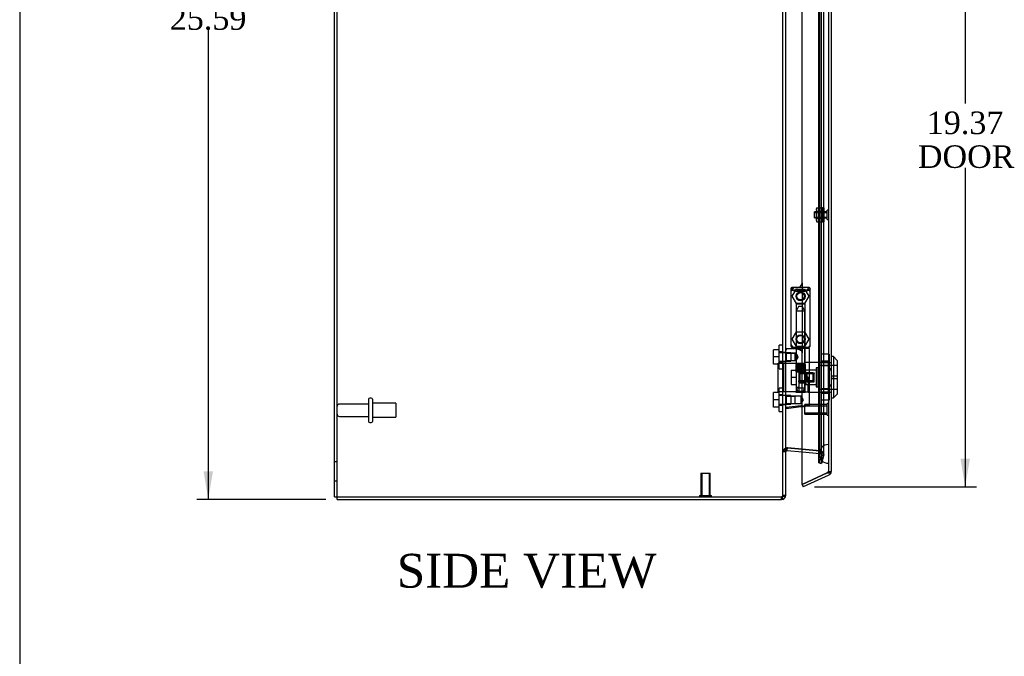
# Model space of a CAD drawing. Header units: inches. Extents: x 1 to 150, y -1 to 99.
# Tile 8 of 17: x 1 to 27, y 33 to 50. Entities that reach past the tile are written whole.
import ezdxf
from ezdxf.enums import TextEntityAlignment as Align
from ezdxf.lldxf.tags import DXFTag

# ---------------------------------------------------------------- set-up
doc = ezdxf.new("R2010")
doc.units = ezdxf.units.IN
doc.header["$MEASUREMENT"] = 0
for name, color, linetype in [('COM70220', 7, 'Continuous'), ('COM70707-2', 7, 'Continuous'), ('COM70710-2', 7, 'Continuous'), ('COM70712-4', 7, 'Continuous'), ('Default', 7, 'Continuous'), ('HNG86659-1', 7, 'Continuous'), ('HNG86659-2', 7, 'Continuous'), ('LOK10031', 7, 'Continuous'), ('LOK10031_CAM', 7, 'Continuous'), ('LOK10031_INSERT', 7, 'Continuous'), ('LOK10031_NUT', 7, 'Continuous'), ('LOK10031_SC', 7, 'Continuous'), ('NTS18118', 7, 'Continuous'), ('SCS86661', 7, 'Continuous'), ('STD26063', 7, 'Continuous'), ('STD26089', 7, 'Continuous'), ('STD26258', 7, 'Continuous'), ('WAM30017', 7, 'Continuous')]:
    doc.layers.add(name, color=color, linetype=linetype)
doc.styles.add('SEACAD_Times_New_Roman', font='times.ttf')
tags = doc.linetypes.add('HIDDEN2', pattern=[0.1875, 0.125, -0.0625]).pattern_tags.tags
tags[6:7] = [DXFTag(74, 4), DXFTag(75, 0), DXFTag(340, '0'), DXFTag(46, 0.0), DXFTag(50, 0.0), DXFTag(44, 0.0), DXFTag(45, 0.0)]
tags[4:5] = [DXFTag(74, 4), DXFTag(75, 0), DXFTag(340, '0'), DXFTag(46, 0.0), DXFTag(50, 0.0), DXFTag(44, 0.0), DXFTag(45, 0.0)]
doc.dimstyles.new('HAMMOND_(STH_-_120x80)', dxfattribs={"dimtxt": 0.6, "dimasz": 0.75, "dimexe": 0.3, "dimexo": 0.3, "dimgap": 0.15, "dimtad": 0, "dimtih": 1, "dimtoh": 1, "dimzin": 0, "dimdsep": 46, "dimtxsty": 'SEACAD_Times_New_Roman', "dimblk1": '_SE_FILLED', "dimblk2": '_SE_FILLED', "dimsah": 1, "dimcen": 0.3, "dimadec": 0, "dimazin": 0, "dimtfac": 0.8, "dimtofl": 0, "dimtmove": 0, "dimatfit": 3, "dimfxl": 1, "dimtolj": 1, "dimtzin": 0, "dimarcsym": 0})

# ---------------------------------------------------------------- blocks, each defined once
blk = doc.blocks.new('SE1')
at = {"layer": 'COM70220', "color": 7, "linetype": 'HIDDEN2'}
for p, q in [((21.898, 56.235), (21.898, 39.116)), ((22.144, 56.235), (22.144, 39.116)), ((22.146, 56.235), (22.146, 39.116)), ((22.147, 56.235), (22.147, 39.116)), ((21.898, 39.116), (21.898, 38.866)), ((22.144, 39.116), (22.144, 38.866)), ((22.146, 39.115), (22.144, 38.866)), ((22.146, 39.116), (22.146, 38.617)), ((22.147, 39.115), (22.146, 39.115)), ((22.147, 39.116), (22.147, 38.617)), ((22.144, 38.866), (22.146, 38.617)), ((22.146, 38.617), (22.147, 38.617))]:
    blk.add_line(p, q, dxfattribs=at)
blk.add_arc((22.148, 38.866), 0.25, 90, 270, dxfattribs=at)
at = {"layer": 'COM70707-2', "color": 7, "linetype": 'Continuous'}
for p, q in [((9.01, 37.725), (9.01, 63.158)), ((21.01, 37.761), (21.01, 57.543)), ((21.049, 39.027), (21.043, 39.026)), ((21.046, 39.027), (21.046, 39.027)), ((21.049, 39.027), (21.447, 38.993)), ((21.016, 38.978), (21.01, 38.92)), ((21.017, 38.985), (21.016, 38.978)), ((9.01, 37.725), (9.118, 37.725)), ((9.118, 37.725), (20.902, 37.725)), ((20.932, 37.728), (20.902, 37.725))]:
    blk.add_line(p, q, dxfattribs=at)
at = {"layer": 'COM70707-2', "color": 7, "linetype": 'HIDDEN2'}
for p, q in [((9.082, 37.725), (9.082, 63.158)), ((21.895, 38.63), (21.895, 56.716)), ((21.965, 38.63), (21.965, 56.716)), ((21.951, 38.844), (21.951, 56.502)), ((22.023, 38.844), (22.023, 56.502)), ((20.938, 41.579), (20.938, 52.146)), ((21.01, 41.566), (20.938, 41.566)), ((20.938, 41.326), (21.01, 41.326)), ((20.938, 40.437), (20.938, 41.314)), ((21.01, 40.424), (20.938, 40.424)), ((20.938, 40.184), (21.01, 40.184)), ((20.938, 37.761), (20.938, 40.172)), ((21.043, 39.026), (21.037, 39.026)), ((21.046, 39.027), (21.046, 39.027)), ((21.049, 39.027), (21.055, 39.027)), ((21.925, 38.951), (21.055, 39.027)), ((21.01, 38.92), (20.938, 38.92)), ((21.016, 38.978), (20.955, 38.978)), ((21.017, 38.985), (20.96, 38.985)), ((21.016, 38.978), (21.017, 38.985)), ((21.447, 38.993), (21.918, 38.951)), ((21.95, 38.834), (21.895, 38.63)), ((21.918, 38.951), (21.925, 38.951)), ((21.918, 38.951), (21.924, 38.948)), ((21.924, 38.948), (21.941, 38.948)), ((21.924, 38.948), (21.945, 38.904)), ((21.945, 38.904), (22.004, 38.904)), ((21.945, 38.904), (21.951, 38.844)), ((21.95, 38.834), (22.019, 38.834)), ((21.951, 38.844), (22.023, 38.844)), ((21.965, 38.63), (22.019, 38.834)), ((22.023, 38.844), (22.019, 38.834)), ((9.082, 38.653), (9.01, 38.653)), ((21.895, 38.63), (21.965, 38.63)), ((9.01, 38.153), (9.082, 38.153)), ((20.912, 37.728), (20.932, 37.728)), ((21.01, 37.761), (20.938, 37.761))]:
    blk.add_line(p, q, dxfattribs=at)
at = {"layer": 'COM70707-2', "color": 7, "linetype": 'Continuous'}
blk.add_arc((21.222, 38.884), 0.228, 141.7224, 153.9781, dxfattribs=at)
at = {"layer": 'COM70707-2', "color": 7, "linetype": 'HIDDEN2'}
blk.add_arc((21.222, 38.884), 0.228, 141.7223, 153.9781, dxfattribs=at)
blk.add_open_spline([(20.938, 37.761), (20.938, 37.755), (20.935, 37.75), (20.926, 37.739), (20.919, 37.733), (20.912, 37.728)], degree=3, knots=[0, 0, 0, 0, 0.5, 0.5, 1, 1, 1, 1], dxfattribs=at)
at = {"layer": 'COM70707-2', "color": 7, "linetype": 'Continuous'}
blk.add_open_spline([(21.01, 37.761), (21.01, 37.758), (21.008, 37.755), (21.001, 37.75), (20.995, 37.747), (20.981, 37.742), (20.973, 37.739), (20.954, 37.733), (20.943, 37.73), (20.932, 37.728)], degree=3, knots=[0, 0, 0, 0, 0.25, 0.25, 0.5, 0.5, 0.75, 0.75, 1, 1, 1, 1], dxfattribs=at)
at = {"layer": 'COM70710-2', "color": 7, "linetype": 'HIDDEN2'}
for p, q in [((21.038, 39.019), (21.037, 39.027)), ((21.043, 38.956), (21.037, 39.027)), ((21.037, 39.027), (21.055, 39.027)), ((21.055, 39.027), (21.055, 39.027)), ((21.055, 39.027), (21.925, 38.951)), ((21.01, 38.92), (20.938, 38.92)), ((20.955, 38.978), (20.96, 38.985)), ((21.01, 38.943), (20.955, 38.978)), ((21.016, 38.939), (20.955, 38.978)), ((21.01, 38.947), (20.96, 38.985)), ((21.017, 38.941), (20.96, 38.985)), ((21.447, 38.921), (21.918, 38.88)), ((21.95, 38.834), (21.895, 38.63)), ((21.918, 38.88), (21.925, 38.951)), ((21.918, 38.88), (21.924, 38.879)), ((21.924, 38.879), (21.941, 38.949)), ((21.924, 38.879), (21.945, 38.864)), ((21.925, 38.951), (21.941, 38.949)), ((21.945, 38.864), (22.004, 38.904)), ((21.945, 38.864), (22.004, 38.904)), ((21.945, 38.864), (21.946, 38.862)), ((21.946, 38.862), (22.008, 38.898)), ((21.946, 38.862), (21.951, 38.844)), ((21.951, 38.844), (21.95, 38.834)), ((21.95, 38.834), (22.019, 38.816)), ((21.951, 38.844), (22.023, 38.844)), ((22.019, 38.816), (21.965, 38.611)), ((22.004, 38.904), (22.008, 38.898)), ((22.008, 38.898), (22.023, 38.844)), ((22.023, 38.844), (22.019, 38.816)), ((21.895, 38.63), (21.965, 38.611)), ((21.01, 37.761), (20.938, 37.761))]:
    blk.add_line(p, q, dxfattribs=at)
at = {"layer": 'COM70710-2', "color": 7, "linetype": 'Continuous'}
for p, q in [((21.043, 38.956), (21.038, 39.019)), ((21.049, 38.956), (21.055, 39.027)), ((21.017, 38.941), (21.01, 38.947)), ((21.016, 38.939), (21.01, 38.943)), ((21.01, 38.92), (21.016, 38.939)), ((21.016, 38.939), (21.017, 38.941)), ((21.043, 38.956), (21.049, 38.956)), ((21.049, 38.956), (21.447, 38.921)), ((9.082, 37.653), (9.082, 37.725)), ((20.902, 37.653), (20.902, 37.725)), ((20.912, 37.727), (20.932, 37.657)), ((9.082, 37.653), (20.902, 37.653)), ((20.932, 37.657), (20.902, 37.653))]:
    blk.add_line(p, q, dxfattribs=at)
at = {"layer": 'COM70710-2', "color": 7, "linetype": 'HIDDEN2'}
for centre, radius, start, end in [((21.046, 38.92), 0.108, 94.6176, 143.1652), ((21.047, 38.92), 0.109, 147.3155, 179.9076), ((21.915, 38.844), 0.108, 34.21, 76.2157), ((20.902, 37.761), 0.036, 286.3111, 359.9999)]:
    blk.add_arc(centre, radius, start, end, dxfattribs=at)
at = {"layer": 'COM70710-2', "color": 7, "linetype": 'Continuous'}
for centre, radius, start, end in [((21.046, 38.92), 0.036, 94.6178, 143.165), ((20.902, 37.761), 0.108, 286.311, 360)]:
    blk.add_arc(centre, radius, start, end, dxfattribs=at)
at = {"layer": 'COM70712-4', "color": 7, "linetype": 'HIDDEN2'}
for p, q in [((22.148, 56.948), (22.148, 38.403)), ((21.273, 43.295), (21.322, 43.295)), ((21.447, 43.42), (21.447, 41.557)), ((21.447, 40.123), (21.447, 41.557)), ((22.148, 41.3), (22.15, 41.3)), ((22.148, 41.103), (22.22, 41.103)), ((22.148, 40.706), (22.22, 40.706)), ((22.148, 40.509), (22.15, 40.509)), ((22.127, 38.37), (22.112, 38.363)), ((22.214, 38.37), (22.114, 38.37)), ((22.148, 38.403), (22.22, 38.403))]:
    blk.add_line(p, q, dxfattribs=at)
at = {"layer": 'COM70712-4', "color": 7, "linetype": 'Continuous'}
for p, q in [((22.22, 56.948), (22.22, 38.403)), ((21.447, 43.42), (21.447, 52.097)), ((21.148, 43.17), (21.148, 41.807)), ((21.447, 38.053), (21.447, 40.123)), ((22.112, 38.363), (21.447, 38.053)), ((21.447, 38.053), (22.112, 38.363)), ((22.158, 38.305), (21.478, 37.988)), ((22.112, 38.363), (22.214, 38.363)), ((22.215, 38.37), (22.214, 38.37)), ((22.214, 38.363), (22.214, 38.37)), ((21.447, 38.053), (21.478, 37.988))]:
    blk.add_line(p, q, dxfattribs=at)
at = {"layer": 'COM70712-4', "color": 7, "linetype": 'HIDDEN2'}
for centre in [(21.404, 43.06), (21.404, 41.918)]:
    blk.add_circle(centre, 0.12, dxfattribs=at)
for centre, radius, start, end in [((21.273, 43.17), 0.125, 90, 175.4638), ((21.322, 43.42), 0.125, 270, 272.1889), ((21.273, 41.807), 0.125, 184.5362, 270), ((21.322, 41.557), 0.125, 0, 90), ((22.112, 38.403), 0.036, 295, 0)]:
    blk.add_arc(centre, radius, start, end, dxfattribs=at)
at = {"layer": 'COM70712-4', "color": 7, "linetype": 'Continuous'}
for centre, radius, start, end in [((21.322, 43.42), 0.125, 272.1889, 0), ((21.273, 43.17), 0.125, 175.4638, 180), ((21.273, 41.807), 0.125, 180, 184.5362), ((22.112, 38.403), 0.108, 295, 342.4161), ((22.112, 38.403), 0.108, 342.4161, 0)]:
    blk.add_arc(centre, radius, start, end, dxfattribs=at)
at = {"layer": 'COM70712-4', "color": 7, "linetype": 'HIDDEN2'}
for centre, major_axis, ratio, start_param, end_param in [((22.112, 44.778), (0, -6.415), 0.005612, 0, 0.046772), ((22.112, 38.403), (-0.036, 0), 0.9073, 1.617568, 3.141593)]:
    blk.add_ellipse(centre, major_axis=major_axis, ratio=ratio, start_param=start_param, end_param=end_param, dxfattribs=at)
at = {"layer": 'COM70712-4', "color": 7, "linetype": 'Continuous'}
blk.add_ellipse((22.112, 38.403), major_axis=(-0.108, 0), ratio=0.9073, start_param=2.802142, end_param=3.141593, dxfattribs=at)
at = {"layer": 'HNG86659-1', "color": 7, "linetype": 'Continuous'}
for p, q in [((21.148, 43.256), (21.168, 43.206)), ((21.148, 43.256), (21.148, 41.741)), ((21.62, 43.295), (21.185, 43.295)), ((21.21, 43.239), (21.188, 43.295)), ((21.21, 43.237), (21.188, 43.295)), ((21.21, 43.237), (21.21, 43.239)), ((21.597, 43.237), (21.62, 43.295)), ((21.597, 43.237), (21.598, 43.239)), ((21.598, 43.239), (21.62, 43.295)), ((21.659, 43.256), (21.64, 43.206)), ((21.659, 41.741), (21.659, 43.256)), ((21.283, 41.662), (21.022, 41.662)), ((21.167, 41.737), (21.167, 41.702)), ((21.62, 41.682), (21.187, 41.682)), ((21.187, 41.682), (21.62, 41.682)), ((21.64, 41.702), (21.64, 41.737)), ((21.64, 40.181), (21.64, 41.662)), ((21.48, 40.127), (21.021, 40.069)), ((21.464, 40.125), (21.023, 40.07)), ((21.464, 40.125), (21.605, 40.142)), ((21.48, 40.127), (21.464, 40.125))]:
    blk.add_line(p, q, dxfattribs=at)
at = {"layer": 'HNG86659-1', "color": 7, "linetype": 'HIDDEN2'}
for p, q in [((21.284, 42.851), (21.284, 41.694)), ((21.295, 42.863), (21.512, 42.863)), ((21.524, 41.694), (21.524, 42.851)), ((21.188, 41.702), (21.201, 41.702)), ((21.201, 41.702), (21.607, 41.702)), ((21.284, 41.694), (21.272, 41.682)), ((21.272, 41.682), (21.284, 41.67)), ((21.284, 41.694), (21.524, 41.694)), ((21.524, 41.67), (21.284, 41.67)), ((21.284, 41.67), (21.284, 41.542)), ((21.536, 41.682), (21.524, 41.694)), ((21.524, 41.67), (21.536, 41.682)), ((21.524, 40.513), (21.524, 41.67)), ((21.607, 41.702), (21.62, 41.702)), ((21.031, 41.543), (21.01, 41.564)), ((21.031, 41.349), (21.031, 41.543)), ((21.264, 41.543), (21.031, 41.543)), ((21.031, 41.543), (21.264, 41.543)), ((21.284, 41.543), (21.264, 41.543)), ((21.264, 41.349), (21.264, 41.543)), ((21.01, 41.328), (21.031, 41.349)), ((21.031, 41.349), (21.264, 41.349)), ((21.031, 41.349), (21.264, 41.349)), ((21.264, 41.349), (21.284, 41.349)), ((21.284, 41.35), (21.284, 40.513)), ((21.031, 40.401), (21.01, 40.422)), ((21.031, 40.207), (21.031, 40.401)), ((21.264, 40.401), (21.031, 40.401)), ((21.031, 40.401), (21.264, 40.401)), ((21.423, 40.401), (21.264, 40.401)), ((21.264, 40.207), (21.264, 40.401)), ((21.512, 40.501), (21.295, 40.501)), ((21.423, 40.207), (21.423, 40.401)), ((21.479, 40.304), (21.423, 40.401)), ((21.01, 40.186), (21.031, 40.207)), ((21.031, 40.207), (21.264, 40.207)), ((21.031, 40.207), (21.264, 40.207)), ((21.264, 40.207), (21.423, 40.207)), ((21.423, 40.207), (21.479, 40.304))]:
    blk.add_line(p, q, dxfattribs=at)
for centre, radius in [((21.404, 43.06), 0.118), ((21.404, 43.06), 0.0968), ((21.404, 43.06), 0.0968), ((21.404, 41.918), 0.118), ((21.404, 41.918), 0.0968), ((21.404, 41.918), 0.0968)]:
    blk.add_circle(centre, radius, dxfattribs=at)
at = {"layer": 'HNG86659-1', "color": 7, "linetype": 'Continuous'}
for centre, radius, start, end in [((21.192, 43.256), 0.0432, 170.3107, 181.0665), ((21.187, 43.256), 0.0392, 106.467, 168.78), ((21.193, 43.201), 0.0255, 130.6693, 167.2932), ((21.187, 43.245), 0.0491, 88.6161, 102.0318), ((21.424, 44.022), 0.839, 252.8076, 268.6088), ((21.382, 44.029), 0.846, 271.4593, 287.1243), ((21.621, 43.245), 0.0491, 77.9682, 91.3839), ((21.62, 43.256), 0.0392, 11.22, 73.533), ((21.615, 43.201), 0.0255, 12.7068, 49.3307), ((21.616, 43.256), 0.0432, 358.9335, 9.6893), ((21.022, 41.651), 0.0118, 91.6274, 180), ((22.221, 42.283), 1.368, 208.4945, 208.8184), ((21.022, 41.651), 0.0118, 90.0008, 91.6266), ((21.187, 41.74), 0.039, 178.4395, 188.4336), ((21.188, 41.741), 0.0395, 190.0421, 238.9435), ((21.201, 41.736), 0.0339, 170.6189, 178.4811), ((21.187, 41.702), 0.0197, 180, 270), ((21.187, 41.662), 0.0197, 90, 180), ((21.62, 41.702), 0.0197, 270, 360), ((21.62, 41.662), 0.0197, 0, 90), ((21.606, 41.736), 0.0339, 1.4039, 9.3839), ((21.62, 41.741), 0.0395, 301.1698, 349.9579), ((21.62, 41.74), 0.039, 351.5664, 1.5605), ((21.022, 40.081), 0.0118, 180, 245.0772), ((21.673, 40.059), 0.656, 176.4098, 179.0269), ((21.022, 40.081), 0.0118, 245.0769, 265.6132), ((21.055, 40.086), 0.0401, 145.0143, 158.1633), ((21.022, 40.081), 0.0118, 265.5954, 277.125), ((21.601, 40.181), 0.0394, 277.125, 0.0158)]:
    blk.add_arc(centre, radius, start, end, dxfattribs=at)
at = {"layer": 'HNG86659-1', "color": 7, "linetype": 'HIDDEN2'}
for centre, radius, start, end in [((21.087, 42.56), 0.706, 84.0828, 84.9944), ((21.601, 43.355), 0.429, 188.1861, 189.6334), ((21.206, 43.355), 0.429, 350.3666, 351.8139), ((21.72, 42.56), 0.706, 95.0055, 95.9173), ((21.295, 42.851), 0.0118, 90, 180), ((21.512, 42.851), 0.0118, 0, 90), ((21.087, 42.443), 0.711, 274.9929, 275.9146), ((21.188, 41.741), 0.0395, 238.9435, 269.2685), ((21.201, 41.736), 0.0339, 197.7564, 269.1433), ((21.188, 41.743), 0.0417, 269.1335, 269.9996), ((21.606, 41.736), 0.0339, 270.8539, 342.3788), ((21.62, 41.741), 0.0395, 270.7316, 301.1698), ((21.62, 41.743), 0.0417, 270.0004, 270.8665), ((21.72, 42.443), 0.711, 264.0853, 265.0072), ((21.295, 40.513), 0.0118, 180, 270), ((21.512, 40.513), 0.0118, 270, 0)]:
    blk.add_arc(centre, radius, start, end, dxfattribs=at)
at = {"layer": 'HNG86659-1', "color": 7, "linetype": 'Continuous'}
for centre, major_axis, ratio, start_param, end_param in [((21.188, 43.283), (0, -0.0118), 0.049276, 3.017238, 3.218468), ((21.404, 43.247), (0.203, 0), 0.124034, 3.621202, 5.880052), ((21.62, 43.283), (0, -0.0118), 0.049276, 3.064718, 3.265947)]:
    blk.add_ellipse(centre, major_axis=major_axis, ratio=ratio, start_param=start_param, end_param=end_param, dxfattribs=at)
for points, knots in [([(21.176, 43.22), (21.178, 43.223), (21.181, 43.226), (21.186, 43.231), (21.19, 43.234), (21.195, 43.236), (21.197, 43.237), (21.201, 43.238), (21.203, 43.238), (21.206, 43.238), (21.207, 43.238), (21.209, 43.238), (21.21, 43.237), (21.21, 43.237)], [0, 0, 0, 0, 0.25, 0.25, 0.5, 0.5, 0.625, 0.625, 0.75, 0.75, 0.875, 0.875, 1, 1, 1, 1]), ([(21.631, 43.22), (21.629, 43.223), (21.627, 43.226), (21.621, 43.231), (21.618, 43.234), (21.612, 43.236), (21.61, 43.237), (21.607, 43.238), (21.605, 43.238), (21.602, 43.238), (21.6, 43.238), (21.598, 43.238), (21.598, 43.237), (21.597, 43.237)], [0, 0, 0, 0, 0.25, 0.25, 0.5, 0.5, 0.625, 0.625, 0.75, 0.75, 0.875, 0.875, 1, 1, 1, 1]), ([(21.01, 41.629), (21.01, 41.629), (21.011, 41.629), (21.014, 41.63), (21.016, 41.63), (21.019, 41.63)], [0, 0, 0, 0, 0.5, 0.5, 1, 1, 1, 1]), ([(21.021, 41.662), (21.021, 41.662), (21.021, 41.662), (21.021, 41.662), (21.021, 41.662), (21.021, 41.662), (21.02, 41.662), (21.02, 41.661), (21.02, 41.661), (21.019, 41.658), (21.019, 41.656), (21.019, 41.647), (21.019, 41.639), (21.019, 41.63)], [0, 0, 0, 0, 0.03125, 0.03125, 0.0625, 0.0625, 0.125, 0.125, 0.25, 0.25, 0.5, 0.5, 1, 1, 1, 1]), ([(21.283, 41.662), (21.293, 41.662), (21.304, 41.661), (21.326, 41.656), (21.337, 41.652), (21.359, 41.645), (21.371, 41.641), (21.387, 41.634), (21.393, 41.632), (21.404, 41.628), (21.41, 41.625), (21.415, 41.623)], [0, 0, 0, 0, 0.25, 0.25, 0.5, 0.5, 0.75, 0.75, 0.875, 0.875, 1, 1, 1, 1]), ([(21.01, 40.102), (21.01, 40.101), (21.011, 40.101), (21.014, 40.101), (21.016, 40.101), (21.018, 40.1)], [0, 0, 0, 0, 0.5, 0.5, 1, 1, 1, 1]), ([(21.022, 40.109), (21.048, 40.112), (21.074, 40.115), (21.1, 40.118), (21.205, 40.131), (21.31, 40.145), (21.415, 40.158)], [0, 0, 0, 0, 0.198595, 0.198595, 0.198595, 1, 1, 1, 1]), ([(21.415, 40.158), (21.416, 40.158), (21.416, 40.158), (21.418, 40.158), (21.418, 40.157), (21.42, 40.157), (21.421, 40.157), (21.424, 40.156), (21.426, 40.155), (21.433, 40.153), (21.437, 40.152), (21.45, 40.148), (21.458, 40.146), (21.467, 40.144)], [0, 0, 0, 0, 0.03125, 0.03125, 0.0625, 0.0625, 0.125, 0.125, 0.25, 0.25, 0.5, 0.5, 1, 1, 1, 1]), ([(21.467, 40.144), (21.479, 40.146), (21.491, 40.148), (21.514, 40.151), (21.525, 40.153), (21.557, 40.159), (21.576, 40.162), (21.599, 40.167), (21.606, 40.169), (21.618, 40.172), (21.623, 40.173), (21.632, 40.176), (21.635, 40.177), (21.638, 40.179), (21.639, 40.179), (21.64, 40.18), (21.64, 40.181), (21.64, 40.181)], [0, 0, 0, 0, 0.125, 0.125, 0.25, 0.25, 0.5, 0.5, 0.625, 0.625, 0.75, 0.75, 0.875, 0.875, 0.9375, 0.9375, 1, 1, 1, 1]), ([(21.467, 40.144), (21.467, 40.141), (21.467, 40.138), (21.467, 40.133), (21.467, 40.13), (21.468, 40.128), (21.468, 40.127), (21.469, 40.126), (21.469, 40.126), (21.472, 40.126), (21.473, 40.126), (21.477, 40.127), (21.479, 40.127), (21.48, 40.127)], [0, 0, 0, 0, 0.25, 0.25, 0.5, 0.5, 0.625, 0.625, 0.75, 0.75, 0.875, 0.875, 1, 1, 1, 1])]:
    blk.add_open_spline(points, degree=3, knots=knots, dxfattribs=at)
at = {"layer": 'HNG86659-1', "color": 7, "linetype": 'HIDDEN2'}
for points, knots in [([(21.333, 41.446), (21.333, 41.459), (21.328, 41.472), (21.318, 41.495), (21.311, 41.505), (21.294, 41.531), (21.284, 41.543), (21.284, 41.543), (21.284, 41.543), (21.284, 41.543)], [0, 0, 0, 0, 0.0625, 0.0625, 0.125, 0.125, 0.25, 0.25, 0.2503152, 0.2503152, 0.2503152, 0.2503152]), ([(21.284, 41.349), (21.284, 41.349), (21.294, 41.361), (21.311, 41.386), (21.318, 41.396), (21.328, 41.419), (21.333, 41.432), (21.333, 41.446)], [0.7505722, 0.7505722, 0.7505722, 0.7505722, 0.875, 0.875, 0.9375, 0.9375, 1, 1, 1, 1]), ([(21.333, 41.448), (21.333, 41.448), (21.333, 41.447), (21.333, 41.442), (21.332, 41.438), (21.332, 41.435)], [0.49628825, 0.49628825, 0.49628825, 0.49628825, 0.5, 0.5, 0.51768311, 0.51768311, 0.51768311, 0.51768311])]:
    blk.add_open_spline(points, degree=3, knots=knots, dxfattribs=at)
at = {"layer": 'HNG86659-2', "color": 7, "linetype": 'HIDDEN2'}
for p, q in [((21.354, 42.784), (21.286, 42.666)), ((21.453, 42.784), (21.354, 42.784)), ((21.522, 42.666), (21.453, 42.784)), ((21.522, 42.666), (21.286, 42.666)), ((21.286, 42.666), (21.286, 41.249)), ((21.522, 41.249), (21.522, 42.666)), ((21.281, 41.249), (21.282, 41.249)), ((21.281, 41.249), (21.281, 41.249)), ((21.281, 41.249), (21.281, 41.052)), ((21.281, 41.249), (21.281, 41.052)), ((21.282, 41.249), (21.293, 41.249)), ((21.282, 41.249), (21.282, 41.052)), ((21.285, 41.249), (21.285, 41.052)), ((21.286, 41.249), (21.286, 41.052)), ((21.289, 41.249), (21.289, 41.052)), ((21.291, 41.249), (21.291, 41.052)), ((21.293, 41.249), (21.301, 41.249)), ((21.293, 41.249), (21.293, 41.052)), ((21.301, 41.249), (21.325, 41.249)), ((21.301, 41.249), (21.301, 41.052)), ((21.301, 41.249), (21.301, 41.052)), ((21.307, 41.249), (21.307, 41.052)), ((21.316, 41.249), (21.316, 41.052)), ((21.318, 41.249), (21.318, 41.052)), ((21.325, 41.249), (21.334, 41.249)), ((21.325, 41.249), (21.325, 41.052)), ((21.334, 41.249), (21.338, 41.249)), ((21.334, 41.249), (21.334, 41.052)), ((21.338, 41.249), (21.371, 41.249)), ((21.338, 41.249), (21.338, 41.052)), ((21.347, 41.249), (21.347, 41.052)), ((21.356, 41.249), (21.356, 41.052)), ((21.361, 41.249), (21.361, 41.052)), ((21.371, 41.249), (21.379, 41.249)), ((21.371, 41.249), (21.371, 41.052)), ((21.379, 41.249), (21.386, 41.249)), ((21.379, 41.249), (21.379, 41.052)), ((21.386, 41.249), (21.422, 41.249)), ((21.386, 41.249), (21.386, 41.052)), ((21.396, 41.249), (21.396, 41.052)), ((21.404, 41.249), (21.404, 41.052)), ((21.412, 41.249), (21.412, 41.052)), ((21.422, 41.249), (21.428, 41.249)), ((21.422, 41.249), (21.422, 41.052)), ((21.428, 41.249), (21.436, 41.249)), ((21.428, 41.249), (21.428, 41.052)), ((21.436, 41.249), (21.469, 41.249)), ((21.436, 41.249), (21.436, 41.052)), ((21.447, 41.249), (21.447, 41.052)), ((21.452, 41.249), (21.452, 41.052)), ((21.461, 41.249), (21.461, 41.052)), ((21.469, 41.249), (21.473, 41.249)), ((21.469, 41.249), (21.469, 41.052)), ((21.473, 41.249), (21.482, 41.249)), ((21.473, 41.249), (21.473, 41.052)), ((21.482, 41.249), (21.506, 41.249)), ((21.482, 41.249), (21.482, 41.052)), ((21.49, 41.249), (21.49, 41.052)), ((21.492, 41.249), (21.492, 41.052)), ((21.5, 41.249), (21.5, 41.052)), ((21.506, 41.249), (21.514, 41.249)), ((21.506, 41.249), (21.506, 41.052)), ((21.506, 41.249), (21.506, 41.052)), ((21.514, 41.249), (21.525, 41.249)), ((21.514, 41.249), (21.514, 41.052)), ((21.516, 41.249), (21.516, 41.052)), ((21.518, 41.249), (21.518, 41.052)), ((21.521, 41.249), (21.521, 41.052)), ((21.523, 41.249), (21.523, 41.052)), ((21.525, 41.249), (21.527, 41.249)), ((21.525, 41.249), (21.525, 41.052)), ((21.527, 41.249), (21.527, 41.052)), ((21.527, 41.249), (21.527, 41.249)), ((21.527, 41.052), (21.527, 41.249)), ((21.281, 41.052), (21.281, 41.052)), ((21.281, 41.052), (21.282, 41.052)), ((21.282, 41.052), (21.293, 41.052)), ((21.286, 41.052), (21.286, 40.619)), ((21.293, 41.052), (21.301, 41.052)), ((21.301, 41.052), (21.325, 41.052)), ((21.325, 41.052), (21.334, 41.052)), ((21.334, 41.052), (21.338, 41.052)), ((21.338, 41.052), (21.371, 41.052)), ((21.371, 41.052), (21.379, 41.052)), ((21.379, 41.052), (21.386, 41.052)), ((21.386, 41.052), (21.422, 41.052)), ((21.422, 41.052), (21.428, 41.052)), ((21.428, 41.052), (21.436, 41.052)), ((21.436, 41.052), (21.469, 41.052)), ((21.469, 41.052), (21.473, 41.052)), ((21.473, 41.052), (21.482, 41.052)), ((21.482, 41.052), (21.506, 41.052)), ((21.506, 41.052), (21.514, 41.052)), ((21.514, 41.052), (21.525, 41.052)), ((21.522, 40.619), (21.522, 41.052)), ((21.525, 41.052), (21.527, 41.052)), ((21.527, 41.052), (21.527, 41.052)), ((21.522, 40.619), (21.286, 40.619)), ((21.286, 40.619), (21.354, 40.501)), ((21.453, 40.501), (21.522, 40.619))]:
    blk.add_line(p, q, dxfattribs=at)
at = {"layer": 'LOK10031', "color": 7, "linetype": 'Continuous'}
for p, q in [((22.28, 41.455), (22.22, 41.455)), ((22.28, 41.455), (22.28, 40.355)), ((22.38, 41.355), (22.28, 41.455)), ((22.38, 41.355), (22.38, 40.455)), ((22.22, 40.355), (22.28, 40.355)), ((22.28, 40.355), (22.38, 40.455))]:
    blk.add_line(p, q, dxfattribs=at)
at = {"layer": 'LOK10031', "color": 7, "linetype": 'HIDDEN2'}
for p, q in [((21.51, 41.297), (21.51, 40.512)), ((22.15, 41.297), (21.51, 41.297)), ((21.82, 41.155), (21.82, 40.655)), ((21.88, 41.155), (21.82, 41.155)), ((21.88, 41.22), (21.88, 40.59)), ((22.38, 41.22), (21.88, 41.22)), ((22.15, 41.3), (22.22, 41.3)), ((22.15, 41.136), (22.15, 41.3)), ((22.15, 41.136), (22.22, 41.136)), ((22.15, 40.674), (22.15, 41.136)), ((21.82, 41.098), (21.51, 41.098)), ((21.61, 40.905), (21.51, 40.905)), ((21.61, 40.905), (21.61, 40.711)), ((21.51, 40.711), (21.61, 40.711)), ((21.61, 40.512), (21.61, 40.711)), ((21.61, 40.711), (21.82, 40.711)), ((21.82, 40.655), (21.88, 40.655)), ((21.88, 40.59), (22.38, 40.59)), ((22.15, 40.674), (22.22, 40.674)), ((22.15, 40.509), (22.15, 40.674)), ((21.61, 40.512), (21.51, 40.512)), ((21.61, 40.512), (22.15, 40.512)), ((22.15, 40.509), (22.22, 40.509))]:
    blk.add_line(p, q, dxfattribs=at)
at = {"layer": 'LOK10031_CAM', "color": 7, "linetype": 'HIDDEN2'}
for p, q in [((20.81, 41.281), (20.997, 41.281)), ((20.81, 40.531), (20.81, 41.281)), ((20.96, 40.531), (20.96, 41.281)), ((20.997, 41.281), (21.266, 41.281)), ((21.266, 41.281), (21.36, 41.281)), ((21.36, 41.281), (21.51, 41.281)), ((21.36, 41.281), (21.36, 40.531)), ((21.51, 41.064), (21.36, 41.064)), ((21.54, 41.016), (21.51, 41.016)), ((21.57, 40.986), (21.57, 40.826)), ((21.51, 40.749), (21.36, 40.749)), ((21.54, 40.796), (21.51, 40.796)), ((20.81, 40.531), (20.997, 40.531)), ((20.997, 40.531), (21.266, 40.531)), ((21.266, 40.531), (21.36, 40.531)), ((21.51, 40.531), (21.36, 40.531))]:
    blk.add_line(p, q, dxfattribs=at)
for centre, start, end in [((21.54, 40.986), 0, 90), ((21.54, 40.826), 270, 0)]:
    blk.add_arc(centre, 0.03, start, end, dxfattribs=at)
at = {"layer": 'LOK10031_INSERT', "color": 7, "linetype": 'HIDDEN2'}
for p, q in [((21.835, 41.155), (21.835, 40.655)), ((21.895, 41.155), (21.835, 41.155)), ((21.895, 41.217), (21.895, 40.592)), ((22.38, 41.217), (21.895, 41.217)), ((21.395, 41.061), (21.395, 41.019)), ((21.395, 41.061), (21.545, 41.061)), ((21.395, 41.023), (21.77, 41.023)), ((21.545, 41.019), (21.395, 41.019)), ((21.395, 40.79), (21.395, 41.019)), ((21.77, 41.003), (21.395, 41.003)), ((21.545, 41.061), (21.545, 41.098)), ((21.835, 41.098), (21.545, 41.098)), ((21.545, 40.79), (21.545, 41.019)), ((21.77, 41.023), (21.77, 41.003)), ((21.77, 40.806), (21.77, 41.003)), ((22.23, 40.945), (22.23, 40.865)), ((22.23, 40.945), (22.38, 40.945)), ((22.38, 40.865), (22.23, 40.865)), ((21.395, 40.806), (21.77, 40.806)), ((21.395, 40.79), (21.395, 40.749)), ((21.395, 40.79), (21.545, 40.79)), ((21.395, 40.787), (21.77, 40.787)), ((21.545, 40.749), (21.51, 40.749)), ((21.545, 40.749), (21.545, 40.711)), ((21.545, 40.711), (21.835, 40.711)), ((21.77, 40.787), (21.77, 40.806)), ((21.835, 40.655), (21.895, 40.655)), ((21.895, 40.592), (22.38, 40.592))]:
    blk.add_line(p, q, dxfattribs=at)
at = {"layer": 'LOK10031_NUT', "color": 7, "linetype": 'HIDDEN2'}
for p, q in [((21.948, 41.517), (21.948, 41.211)), ((22.163, 41.517), (21.948, 41.517)), ((22.163, 41.517), (22.163, 41.211)), ((22.163, 41.338), (21.948, 41.338)), ((22.163, 41.289), (21.948, 41.289)), ((21.948, 41.211), (21.948, 40.599)), ((22.163, 41.211), (21.948, 41.211)), ((22.163, 41.211), (22.163, 40.599)), ((21.948, 40.599), (21.948, 40.293)), ((22.163, 40.599), (21.948, 40.599)), ((22.163, 40.599), (22.163, 40.293)), ((21.948, 40.521), (22.163, 40.521)), ((22.163, 40.472), (21.948, 40.472)), ((22.163, 40.293), (21.948, 40.293))]:
    blk.add_line(p, q, dxfattribs=at)
at = {"layer": 'LOK10031_SC', "color": 7, "linetype": 'HIDDEN2'}
for p, q in [((21.29, 41.167), (21.29, 40.642)), ((21.36, 41.167), (21.29, 41.167)), ((21.153, 41.097), (21.29, 41.097)), ((21.153, 41.097), (21.153, 40.905)), ((21.153, 40.905), (21.29, 40.905)), ((21.153, 40.905), (21.153, 40.712)), ((21.735, 41.023), (21.36, 41.023)), ((21.36, 41.023), (21.36, 40.999)), ((21.735, 40.999), (21.36, 40.999)), ((21.735, 41.023), (21.735, 40.787)), ((21.153, 40.712), (21.29, 40.712)), ((21.29, 40.642), (21.36, 40.642)), ((21.36, 40.787), (21.36, 40.811)), ((21.735, 40.811), (21.36, 40.811)), ((21.36, 40.787), (21.735, 40.787))]:
    blk.add_line(p, q, dxfattribs=at)
at = {"layer": 'NTS18118', "color": 7, "linetype": 'HIDDEN2'}
for p, q in [((21.827, 45.366), (21.834, 45.412)), ((21.834, 45.412), (21.827, 45.388)), ((21.827, 45.366), (21.827, 45.388)), ((21.827, 45.366), (21.827, 45.228)), ((21.834, 45.32), (21.827, 45.366)), ((22.023, 45.31), (21.827, 45.31)), ((22.023, 45.293), (21.827, 45.293)), ((21.834, 45.412), (21.992, 45.412)), ((21.834, 45.32), (21.992, 45.32)), ((21.992, 45.32), (21.992, 45.412)), ((22.023, 45.412), (21.992, 45.412)), ((21.992, 45.136), (21.992, 45.32)), ((22.023, 45.412), (22.023, 45.044)), ((21.827, 45.228), (21.827, 45.09)), ((21.834, 45.136), (21.827, 45.228)), ((21.827, 45.163), (22.023, 45.163)), ((22.023, 45.146), (21.827, 45.146)), ((21.827, 45.09), (21.834, 45.136)), ((21.827, 45.09), (21.827, 45.069)), ((21.834, 45.044), (21.827, 45.09)), ((21.827, 45.069), (21.834, 45.044)), ((21.834, 45.136), (21.992, 45.136)), ((21.834, 45.044), (21.992, 45.044)), ((21.992, 45.044), (21.992, 45.136)), ((21.992, 45.044), (22.023, 45.044))]:
    blk.add_line(p, q, dxfattribs=at)
blk.add_open_spline([(21.827, 45.228), (21.827, 45.244), (21.828, 45.259), (21.83, 45.29), (21.832, 45.305), (21.834, 45.32)], degree=3, knots=[0, 0, 0, 0, 0.5, 0.5, 1, 1, 1, 1], dxfattribs=at)
at = {"layer": 'SCS86661', "color": 7, "linetype": 'HIDDEN2'}
for p, q in [((21.183, 43.06), (21.293, 43.251)), ((21.293, 43.251), (21.514, 43.251)), ((21.514, 43.251), (21.625, 43.06)), ((21.293, 42.868), (21.183, 43.06)), ((21.625, 43.06), (21.514, 42.868)), ((21.514, 42.868), (21.293, 42.868)), ((21.183, 41.918), (21.293, 42.11)), ((21.293, 41.727), (21.183, 41.918)), ((21.293, 42.11), (21.514, 42.11)), ((21.514, 42.11), (21.625, 41.918)), ((21.625, 41.918), (21.514, 41.727)), ((20.683, 41.446), (20.683, 41.638)), ((20.833, 41.638), (20.683, 41.638)), ((21.514, 41.727), (21.293, 41.727)), ((20.683, 41.255), (20.683, 41.446)), ((20.833, 41.446), (20.683, 41.446)), ((21.148, 41.559), (20.833, 41.559)), ((21.148, 41.559), (21.148, 41.333)), ((20.833, 41.255), (20.683, 41.255)), ((20.833, 41.333), (21.148, 41.333)), ((20.683, 40.304), (20.683, 40.496)), ((20.833, 40.496), (20.683, 40.496)), ((21.148, 40.417), (20.833, 40.417)), ((21.148, 40.417), (21.148, 40.191)), ((20.683, 40.113), (20.683, 40.304)), ((20.833, 40.304), (20.683, 40.304)), ((20.833, 40.113), (20.683, 40.113)), ((20.833, 40.191), (21.148, 40.191))]:
    blk.add_line(p, q, dxfattribs=at)
for centre in [(21.404, 43.06), (21.404, 41.918)]:
    blk.add_circle(centre, 0.113, dxfattribs=at)
at = {"layer": 'STD26063', "color": 7, "linetype": 'HIDDEN2'}
for p, q in [((21.773, 45.146), (21.773, 45.31)), ((22.117, 45.31), (21.773, 45.31)), ((22.117, 45.103), (22.117, 45.353)), ((22.148, 45.353), (22.117, 45.353)), ((21.773, 45.291), (22.117, 45.291)), ((21.773, 45.165), (22.117, 45.165)), ((21.773, 45.146), (22.117, 45.146)), ((22.117, 45.103), (22.148, 45.103))]:
    blk.add_line(p, q, dxfattribs=at)
at = {"layer": 'STD26089', "color": 7, "linetype": 'HIDDEN2'}
for p, q in [((9.919, 40.323), (9.919, 39.733)), ((9.989, 40.353), (9.949, 40.353)), ((10.019, 40.323), (10.019, 39.733)), ((9.919, 40.194), (9.142, 40.194)), ((10.644, 40.216), (10.019, 40.216)), ((10.644, 40.216), (10.644, 39.841)), ((9.142, 39.862), (9.919, 39.862)), ((10.019, 39.841), (10.644, 39.841)), ((9.949, 39.703), (9.989, 39.703))]:
    blk.add_line(p, q, dxfattribs=at)
for centre, radius, start, end in [((9.949, 40.323), 0.03, 90, 180), ((9.989, 40.323), 0.03, 0, 90), ((9.142, 40.134), 0.06, 90, 180), ((9.142, 39.922), 0.06, 180, 270), ((9.949, 39.733), 0.03, 180, 270), ((9.989, 39.733), 0.03, 270, 0)]:
    blk.add_arc(centre, radius, start, end, dxfattribs=at)
at = {"layer": 'STD26258', "color": 7, "linetype": 'HIDDEN2'}
for p, q in [((21.523, 39.928), (21.523, 40.178)), ((22.117, 40.178), (21.523, 40.178)), ((21.523, 40.148), (22.117, 40.148)), ((22.117, 39.897), (22.117, 40.209)), ((22.148, 40.209), (22.117, 40.209)), ((21.523, 39.959), (22.117, 39.959)), ((21.523, 39.928), (22.117, 39.928)), ((22.117, 39.897), (22.148, 39.897)), ((18.753, 38.35), (19.003, 38.35)), ((18.753, 38.35), (18.753, 37.756)), ((18.784, 38.35), (18.784, 37.756)), ((18.972, 38.35), (18.972, 37.756)), ((19.003, 37.756), (19.003, 38.35)), ((18.722, 37.756), (19.034, 37.756)), ((18.722, 37.756), (18.722, 37.725)), ((19.034, 37.725), (19.034, 37.756))]:
    blk.add_line(p, q, dxfattribs=at)
at = {"layer": 'WAM30017', "color": 7, "linetype": 'HIDDEN2'}
for p, q in [((20.833, 41.134), (20.833, 41.759)), ((20.938, 41.759), (20.833, 41.759)), ((20.938, 41.584), (20.833, 41.584)), ((20.938, 41.314), (20.938, 41.579)), ((20.833, 41.309), (20.938, 41.309)), ((20.833, 41.134), (20.938, 41.134)), ((20.833, 39.992), (20.833, 40.617)), ((20.938, 40.617), (20.833, 40.617)), ((20.938, 40.442), (20.833, 40.442)), ((20.938, 40.172), (20.938, 40.437)), ((20.833, 40.167), (20.938, 40.167)), ((20.833, 39.992), (20.938, 39.992))]:
    blk.add_line(p, q, dxfattribs=at)
blk = doc.blocks.new('DMBLK8200')
at = {"layer": 'Default', "linetype": 'Continuous', "transparency": 16777216}
for points in [[(5.531, 62.495), (5.781, 62.495), (5.656, 63.245)], [(5.531, 38.403), (5.656, 37.653), (5.781, 38.403)]]:
    blk.add_hatch(color=7, dxfattribs=at).paths.add_polyline_path(points)
at = {"layer": 'Default', "color": 7, "linetype": 'Continuous', "transparency": 16777216}
for p, q in [((8.71, 63.245), (5.356, 63.245)), ((5.656, 63.245), (5.656, 50.959)), ((5.656, 50.149), (5.656, 37.653)), ((8.782, 37.653), (5.356, 37.653))]:
    blk.add_line(p, q, dxfattribs=at)
at = {"layer": 'Default', "color": 7, "linetype": 'Continuous', "transparency": 16777216, "style": 'SEACAD_Times_New_Roman'}
blk.add_text('25.59', height=0.6, dxfattribs=at).set_placement((4.632, 50.749), align=Align.TOP_LEFT)
blk = doc.blocks.new('_SE_FILLED')
at = {"color": 0}
blk.add_line((0, 0), (-1, 0), dxfattribs=at)
blk.add_solid([(0, 0), (-1, -0.1665), (-1, 0.1665), (0, 0)], dxfattribs=at)
blk = doc.blocks.new('DMBLK8203')
at = {"layer": 'Default', "linetype": 'Continuous', "transparency": 16777216}
for points in [[(12.067, 60.903), (12.345, 61.611), (11.852, 61.032)], [(9.815, 59.734), (9.082, 59.532), (9.841, 59.485)]]:
    blk.add_hatch(color=7, dxfattribs=at).paths.add_polyline_path(points)
at = {"layer": 'Default', "color": 7, "linetype": 'Continuous', "transparency": 16777216}
for start, end in [(315.4324, 335), (270, 292.0724)]:
    blk.add_arc((9.082, 63.132), 3.601, start, end, dxfattribs=at)
at = {"layer": 'Default', "color": 7, "linetype": 'Continuous', "transparency": 16777216, "style": 'SEACAD_Times_New_Roman'}
blk.add_text('65°', height=0.6, dxfattribs=at).set_placement((10.384, 60.396), align=Align.TOP_LEFT)
blk = doc.blocks.new('DMBLK8207')
at = {"layer": 'Default', "linetype": 'Continuous', "transparency": 16777216}
for points in [[(25.908, 56.613), (25.783, 57.363), (25.658, 56.613)], [(25.908, 38.738), (25.658, 38.738), (25.783, 37.988)]]:
    blk.add_hatch(color=7, dxfattribs=at).paths.add_polyline_path(points)
at = {"layer": 'Default', "color": 7, "linetype": 'Continuous', "transparency": 16777216}
for p, q in [((21.778, 57.363), (26.083, 57.363)), ((25.783, 57.363), (25.783, 48.185)), ((25.783, 46.475), (25.783, 37.988)), ((21.778, 37.988), (26.083, 37.988))]:
    blk.add_line(p, q, dxfattribs=at)
at = {"layer": 'Default', "color": 7, "linetype": 'Continuous', "transparency": 16777216, "style": 'SEACAD_Times_New_Roman'}
for s, p in [('19.37', (24.76, 47.975)), ('DOOR', (24.525, 47.075))]:
    blk.add_text(s, height=0.6, dxfattribs=at).set_placement(p, align=Align.TOP_LEFT)
blk = doc.blocks.new('BORDER')
at = {"layer": 'Default', "color": 7, "linetype": 'Continuous'}
blk.add_line((-41.86, 27.86), (-41.86, 0), dxfattribs=at)

msp = doc.modelspace()

# ---------------------------------------------------------------- block references
at = {"layer": 'Default', "color": 7, "xscale": 3.56, "yscale": 3.56, "zscale": 3.56}
msp.add_blockref('BORDER', (149.664, 0.311), dxfattribs=at)
at = {"layer": 'Default'}
msp.add_blockref('SE1', (0, 0), dxfattribs=at)

# ---------------------------------------------------------------- texts
at = {"layer": 'Default', "color": 7, "linetype": 'Continuous', "style": 'SEACAD_Times_New_Roman'}
msp.add_text('SIDE VIEW', height=0.9, dxfattribs=at).set_placement((10.668, 36.209), align=Align.TOP_LEFT)

# ---------------------------------------------------------------- dimensions: what is measured, and where the dimension line sits
at = {"layer": 'Default', "color": 7, "linetype": 'Continuous'}
for base, p1, p2, angle, text, picture, middle in [((5.656, 63.245), (9.01, 63.245), (9.082, 37.653), 270.1612, '\\A1;<>', 'DMBLK8200', (5.656, 50.449)), ((25.7834, 57.3627), (21.4779, 57.3627), (21.4779, 37.9878), 270, '\\A1;<>\\PDOOR', 'DMBLK8207', (25.7834, 47.6752))]:
    dim = msp.add_linear_dim(base=base, p1=p1, p2=p2, angle=angle, text=text, dimstyle='HAMMOND_(STH_-_120x80)', dxfattribs=at)
    dim.commit()
    dim.dimension.update_dxf_attribs({"geometry": picture, "text_midpoint": middle, "dimtype": 161})
dim = msp.add_angular_dim_2l(base=(11.017, 60.096), line1=((9.082, 63.132), (20.902, 57.621)), line2=((9.082, 63.132), (9.082, 37.725)), text='\\A1;<>', dimstyle='HAMMOND_(STH_-_120x80)', dxfattribs=at)
dim.commit()
dim.dimension.update_dxf_attribs({"geometry": 'DMBLK8203', "text_midpoint": (11.017, 60.096), "dimtype": 162})

doc.saveas('drawing.dxf')
